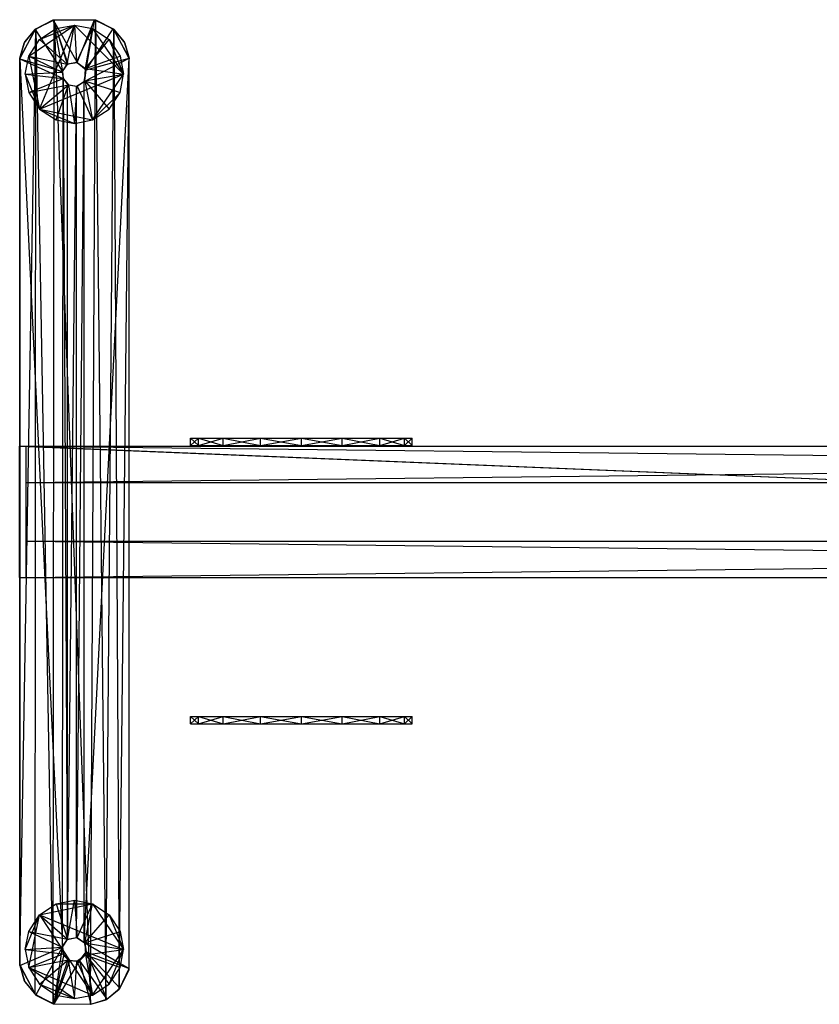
# Model space of a CAD drawing. Header units: inches. Extents: x -73 to 84, y -9 to 9.
# Tile 7 of 11: x -29 to -14, y -9 to 9. Entities that reach past the tile are written whole.
import ezdxf

# ---------------------------------------------------------------- set-up
doc = ezdxf.new("R2010")
doc.units = ezdxf.units.IN
doc.layers.get('0').update_dxf_attribs({"true_color": 0xc2ced6})

msp = doc.modelspace()

# ---------------------------------------------------------------- linework, layer by layer
at = {"color": 9, "true_color": 0xbebebe}
for p, q in [((-28.779, 8.159), (-28.486, 8.69)), ((-28.779, -8.149), (-28.486, 8.69)), ((-28.687, 8.453), (-28.486, 8.69)), ((-28.616, 8.196), (-27.795, 8.754)), ((-28.503, 8.675), (-28.179, 8.85)), ((-28.503, -8.675), (-28.486, 8.69)), ((-28.503, 8.675), (-28.486, 8.69)), ((-28.486, 8.69), (-28.158, 8.851)), ((-28.486, 8.69), (-28.179, 8.85)), ((-28.486, 8.69), (-28.179, -8.85)), ((-28.42, 7.246), (-27.795, 8.754)), ((-28.42, 8.495), (-27.795, 8.754)), ((-28.42, 8.495), (-28.12, 8.692)), ((-28.179, 8.85), (-27.434, 8.853)), ((-28.179, 8.85), (-28.158, 8.851)), ((-28.179, -8.85), (-28.158, 8.851)), ((-28.179, 8.85), (-28.01, 7.921)), ((-28.179, 8.85), (-27.914, 8.06)), ((-28.179, 8.85), (-27.746, 8.083)), ((-28.158, 8.851), (-27.434, 8.853)), ((-28.158, 8.851), (-27.413, 8.852)), ((-28.158, 8.851), (-27.503, -8.855)), ((-28.12, 8.692), (-27.795, 8.754)), ((-28.12, 8.692), (-28.12, 8.692)), ((-28.12, 8.692), (-27.925, 8.05)), ((-27.925, 8.05), (-27.795, 8.754)), ((-27.795, 8.754), (-27.795, 8.754)), ((-27.795, 8.754), (-27.757, 8.087)), ((-27.795, 8.754), (-27.47, 8.692)), ((-27.795, 8.754), (-26.912, 7.871)), ((-27.757, 8.087), (-27.47, 8.692)), ((-27.746, 8.083), (-27.434, 8.853)), ((-27.597, 7.975), (-27.47, 8.692)), ((-27.582, 7.953), (-27.434, 8.853)), ((-27.582, 7.953), (-27.1, 8.69)), ((-27.503, -8.855), (-27.413, 8.852)), ((-27.47, 8.692), (-27.47, 8.692)), ((-27.47, 8.692), (-27.17, 8.495)), ((-27.47, 8.692), (-26.912, 7.871)), ((-27.434, 8.853), (-27.413, 8.852)), ((-27.434, 8.853), (-27.1, 8.69)), ((-27.413, 8.852), (-27.231, -8.777)), ((-27.413, 8.852), (-27.1, 8.69)), ((-27.413, 8.852), (-27.084, 8.675)), ((-27.1, 8.69), (-27.084, 8.675)), ((-27.1, 8.69), (-26.9, 8.453)), ((-27.1, 8.69), (-26.807, 8.159)), ((-28.779, 8.149), (-28.503, 8.675)), ((-28.699, 8.433), (-28.503, 8.675)), ((-28.687, 8.453), (-28.503, 8.675)), ((-28.503, 8.675), (-28.01, 7.921)), ((-27.231, -8.777), (-27.084, 8.675)), ((-27.084, 8.675), (-26.991, -8.582)), ((-27.084, 8.675), (-26.9, 8.453)), ((-27.084, 8.675), (-26.887, 8.433)), ((-27.084, 8.675), (-26.807, 8.149)), ((-28.779, 8.159), (-28.687, 8.453)), ((-28.779, 8.159), (-28.699, 8.433)), ((-28.779, 8.149), (-28.699, 8.433)), ((-28.699, 8.433), (-28.687, 8.453)), ((-28.616, 8.196), (-28.42, 8.495)), ((-28.42, 8.495), (-28.42, 8.495)), ((-28.42, 8.495), (-27.925, 8.05)), ((-27.597, 7.975), (-27.17, 8.495)), ((-27.17, 8.495), (-27.17, 8.495)), ((-27.17, 8.495), (-26.974, 8.196)), ((-27.17, 8.495), (-26.912, 7.871)), ((-26.9, 8.453), (-26.887, 8.433)), ((-26.9, 8.453), (-26.807, 8.159)), ((-26.887, 8.433), (-26.807, 8.149)), ((-26.887, 8.433), (-26.807, 8.159)), ((-28.779, 8.159), (-28.779, 8.149)), ((-28.779, 8.159), (-28.779, -8.149)), ((-28.779, -8.159), (-28.779, 8.149)), ((-28.779, 8.149), (-28.779, -8.149)), ((-28.779, 8.149), (-28.01, -7.827)), ((-28.779, 8.149), (-28.01, 7.921)), ((-28.779, 8.149), (-27.997, 7.792)), ((-28.678, 7.871), (-28.616, 8.196)), ((-28.616, 8.196), (-28.616, 8.196)), ((-28.616, 8.196), (-28.42, 7.246)), ((-28.616, 8.196), (-28.014, 7.911)), ((-28.616, 8.196), (-27.925, 8.05)), ((-27.618, -7.743), (-26.807, 8.159)), ((-27.618, 7.743), (-26.807, 8.159)), ((-27.597, 7.975), (-26.974, 8.196)), ((-27.582, 7.953), (-26.807, 8.159)), ((-26.991, -8.582), (-26.807, 8.149)), ((-26.974, 8.196), (-26.974, 8.196)), ((-26.974, 8.196), (-26.912, 7.871)), ((-26.808, -8.216), (-26.807, 8.159)), ((-26.808, -8.24), (-26.807, 8.149)), ((-26.808, -8.216), (-26.807, 8.149)), ((-26.807, 8.149), (-26.807, 8.159)), ((-28.014, 7.911), (-27.925, 8.05)), ((-28.01, 7.921), (-27.914, 8.06)), ((-28.01, 7.921), (-27.925, 8.05)), ((-27.925, 8.05), (-27.757, 8.087)), ((-27.925, 8.05), (-27.914, 8.06)), ((-27.914, 8.06), (-27.757, 8.087)), ((-27.914, 8.06), (-27.746, 8.083)), ((-27.757, 8.087), (-27.746, 8.083)), ((-27.757, 8.087), (-27.597, 7.975)), ((-27.746, 8.083), (-27.597, 7.975)), ((-27.746, 8.083), (-27.582, 7.953)), ((-27.608, 7.754), (-27.597, 7.975)), ((-27.597, 7.975), (-27.582, 7.953)), ((-27.597, 7.975), (-26.912, 7.871)), ((-28.678, 7.871), (-28.014, 7.911)), ((-28.678, 7.871), (-28.678, 7.871)), ((-28.678, 7.871), (-28.616, 7.545)), ((-28.678, 7.871), (-28.42, 7.246)), ((-28.678, 7.871), (-27.997, 7.792)), ((-28.42, 7.246), (-26.912, 7.871)), ((-28.014, 7.911), (-28.01, 7.921)), ((-28.014, 7.911), (-27.997, 7.792)), ((-28.01, 7.921), (-27.997, 7.792)), ((-27.618, 7.743), (-27.582, 7.953)), ((-27.608, 7.754), (-27.582, 7.953)), ((-27.608, 7.754), (-26.912, 7.871)), ((-27.47, 7.049), (-26.912, 7.871)), ((-26.974, 7.545), (-26.912, 7.871)), ((-26.912, 7.871), (-26.912, 7.871)), ((-28.616, 7.545), (-27.997, 7.792)), ((-28.616, 7.545), (-27.904, 7.679)), ((-28.42, 7.246), (-27.904, 7.679)), ((-28.12, 7.049), (-27.904, 7.679)), ((-28.01, -7.827), (-27.997, 7.792)), ((-27.997, 7.792), (-27.997, 7.792)), ((-27.997, 7.792), (-27.92, -7.689)), ((-27.997, 7.792), (-27.917, 7.685)), ((-27.997, 7.792), (-27.904, 7.679)), ((-27.92, -7.689), (-27.917, 7.685)), ((-27.92, -7.689), (-27.757, 7.654)), ((-27.917, 7.685), (-27.904, 7.679)), ((-27.917, 7.685), (-27.757, 7.654)), ((-27.904, 7.679), (-27.795, 6.987)), ((-27.904, 7.679), (-27.757, 7.654)), ((-27.904, 7.679), (-27.746, 7.658)), ((-27.795, 6.987), (-27.746, 7.658)), ((-27.757, -7.654), (-27.618, 7.743)), ((-27.757, 7.654), (-27.618, 7.743)), ((-27.757, 7.654), (-27.746, 7.658)), ((-27.757, -7.654), (-27.757, 7.654)), ((-27.746, 7.658), (-27.608, 7.754)), ((-27.746, 7.658), (-27.618, 7.743)), ((-27.746, 7.658), (-27.47, 7.049)), ((-27.618, 7.743), (-27.608, 7.754)), ((-27.618, -7.743), (-27.618, 7.743)), ((-27.608, 7.754), (-27.47, 7.049)), ((-27.608, 7.754), (-27.17, 7.246)), ((-27.608, 7.754), (-26.974, 7.545)), ((-28.616, 7.545), (-28.616, 7.545)), ((-28.616, 7.545), (-28.42, 7.246)), ((-27.47, 7.049), (-26.974, 7.545)), ((-27.17, 7.246), (-26.974, 7.545)), ((-26.974, 7.545), (-26.974, 7.545)), ((-28.42, 7.246), (-28.42, 7.246)), ((-28.42, 7.246), (-28.12, 7.049)), ((-28.42, 7.246), (-27.795, 6.987)), ((-28.42, 7.246), (-27.47, 7.049)), ((-27.47, 7.049), (-27.17, 7.246)), ((-27.17, 7.246), (-27.17, 7.246)), ((-28.12, 7.049), (-28.12, 7.049)), ((-28.12, 7.049), (-27.795, 6.987)), ((-27.795, 6.987), (-27.47, 7.049)), ((-27.795, 6.987), (-27.795, 6.987)), ((-27.47, 7.049), (-27.47, 7.049)), ((-28.78, -1.181), (-28.78, 1.181)), ((-28.78, 1.181), (-28.78, 1.181)), ((-28.78, 1.181), (-28.661, 1.181)), ((-28.78, 1.181), (28.661, 1.181)), ((-28.78, 1.181), (28.78, -1.181)), ((-28.78, 1.181), (28.78, 1.181)), ((-28.661, -1.181), (-28.661, 1.181)), ((-28.661, 1.181), (-28.661, 1.181)), ((-28.661, 1.181), (28.661, -1.181)), ((-28.661, 1.181), (28.661, 1.181)), ((-28.661, 1.181), (28.78, 1.181)), ((-28.78, -1.181), (-28.78, -1.181)), ((-28.78, -1.181), (-28.661, -1.181)), ((-28.78, -1.181), (28.661, -1.181)), ((-28.78, -1.181), (28.78, -1.181)), ((-28.661, -1.181), (-28.661, -1.181)), ((-28.661, -1.181), (28.661, -1.181)), ((-28.661, -1.181), (28.78, -1.181)), ((-28.42, -7.246), (-28.12, -7.049)), ((-28.42, -7.246), (-27.47, -7.049)), ((-28.12, -7.049), (-27.795, -6.987)), ((-28.12, -7.049), (-28.12, -7.049)), ((-28.12, -7.049), (-27.92, -7.683)), ((-28.12, -7.049), (-27.47, -7.049)), ((-27.92, -7.683), (-27.795, -6.987)), ((-27.795, -6.987), (-27.795, -6.987)), ((-27.795, -6.987), (-27.746, -7.658)), ((-27.795, -6.987), (-27.47, -7.049)), ((-27.746, -7.658), (-27.47, -7.049)), ((-27.608, -7.754), (-27.47, -7.049)), ((-27.47, -7.049), (-27.47, -7.049)), ((-27.47, -7.049), (-27.17, -7.246)), ((-27.47, -7.049), (-26.912, -7.871)), ((-28.678, -7.871), (-28.42, -7.246)), ((-28.616, -8.196), (-28.42, -7.246)), ((-28.616, -7.545), (-28.42, -7.246)), ((-28.42, -7.246), (-28.42, -7.246)), ((-28.42, -7.246), (-27.92, -7.683)), ((-28.42, -7.246), (-27.47, -8.692)), ((-28.42, -7.246), (-26.912, -7.871)), ((-27.608, -7.754), (-27.17, -7.246)), ((-27.17, -7.246), (-27.17, -7.246)), ((-27.17, -7.246), (-26.974, -7.545)), ((-27.17, -7.246), (-26.912, -7.871)), ((-28.678, -7.871), (-28.616, -7.545)), ((-28.616, -7.545), (-28.616, -7.545)), ((-28.616, -7.545), (-28.014, -7.827)), ((-28.616, -7.545), (-27.92, -7.683)), ((-27.608, -7.754), (-26.974, -7.545)), ((-26.974, -7.545), (-26.974, -7.545)), ((-26.974, -7.545), (-26.912, -7.871)), ((-28.014, -7.827), (-27.92, -7.683)), ((-28.01, -7.827), (-27.92, -7.683)), ((-28.01, -7.827), (-27.92, -7.689)), ((-27.92, -7.689), (-27.757, -7.654)), ((-27.92, -7.683), (-27.757, -7.654)), ((-27.92, -7.683), (-27.746, -7.658)), ((-27.92, -7.689), (-27.92, -7.683)), ((-27.757, -7.654), (-27.746, -7.658)), ((-27.757, -7.654), (-27.618, -7.743)), ((-27.746, -7.658), (-27.618, -7.743)), ((-27.746, -7.658), (-27.608, -7.754)), ((-27.618, -7.743), (-27.608, -7.754)), ((-27.618, -7.743), (-27.581, -7.911)), ((-27.618, -7.743), (-26.808, -8.216)), ((-27.608, -7.754), (-27.595, -7.965)), ((-27.608, -7.754), (-27.581, -7.911)), ((-27.608, -7.754), (-26.912, -7.871)), ((-28.779, -8.159), (-28.01, -7.827)), ((-28.678, -7.871), (-28.014, -7.827)), ((-28.678, -7.871), (-28.678, -7.871)), ((-28.678, -7.871), (-28.616, -8.196)), ((-28.678, -7.871), (-27.997, -7.95)), ((-28.616, -8.196), (-27.997, -7.95)), ((-28.486, -8.69), (-28.01, -7.827)), ((-28.158, -8.851), (-28.01, -7.827)), ((-28.014, -7.827), (-28.01, -7.827)), ((-28.014, -7.827), (-27.997, -7.95)), ((-28.01, -7.827), (-27.997, -7.95)), ((-28.01, -7.827), (-27.986, -7.982)), ((-27.997, -7.95), (-27.986, -7.982)), ((-27.997, -7.95), (-27.909, -8.058)), ((-27.753, -8.084), (-27.595, -7.965)), ((-27.704, -8.074), (-27.581, -7.911)), ((-27.704, -8.074), (-27.595, -7.965)), ((-27.595, -7.965), (-26.912, -7.871)), ((-27.595, -7.965), (-27.581, -7.911)), ((-27.595, -7.965), (-27.47, -8.692)), ((-27.595, -7.965), (-27.17, -8.495)), ((-27.595, -7.965), (-26.974, -8.196)), ((-27.581, -7.911), (-27.212, -8.765)), ((-27.581, -7.911), (-26.975, -8.565)), ((-27.581, -7.911), (-26.808, -8.216)), ((-27.47, -8.692), (-26.912, -7.871)), ((-27.17, -8.495), (-26.912, -7.871)), ((-26.974, -8.196), (-26.912, -7.871)), ((-26.912, -7.871), (-26.912, -7.871)), ((-28.616, -8.196), (-27.909, -8.058)), ((-28.42, -8.495), (-27.909, -8.058)), ((-28.158, -8.851), (-27.986, -7.982)), ((-28.158, -8.851), (-27.876, -8.071)), ((-28.158, -8.851), (-27.704, -8.074)), ((-28.12, -8.692), (-27.909, -8.058)), ((-27.986, -7.982), (-27.909, -8.058)), ((-27.986, -7.982), (-27.876, -8.071)), ((-27.909, -8.058), (-27.876, -8.071)), ((-27.909, -8.058), (-27.795, -8.754)), ((-27.909, -8.058), (-27.753, -8.084)), ((-27.876, -8.071), (-27.753, -8.084)), ((-27.876, -8.071), (-27.704, -8.074)), ((-27.795, -8.754), (-27.753, -8.084)), ((-27.753, -8.084), (-27.704, -8.074)), ((-27.753, -8.084), (-27.47, -8.692)), ((-27.704, -8.074), (-27.502, -8.857)), ((-27.704, -8.074), (-27.212, -8.765)), ((-28.779, -8.159), (-28.779, -8.149)), ((-28.779, -8.149), (-28.699, -8.433)), ((-28.779, -8.149), (-28.503, -8.675)), ((-28.779, -8.159), (-28.699, -8.433)), ((-28.779, -8.159), (-28.687, -8.453)), ((-28.779, -8.159), (-28.486, -8.69)), ((-28.616, -8.196), (-28.616, -8.196)), ((-28.616, -8.196), (-28.42, -8.495)), ((-28.616, -8.196), (-27.795, -8.754)), ((-28.616, -8.196), (-27.47, -8.692)), ((-27.17, -8.495), (-26.974, -8.196)), ((-26.991, -8.582), (-26.808, -8.24)), ((-26.975, -8.565), (-26.808, -8.216)), ((-26.975, -8.565), (-26.808, -8.24)), ((-26.974, -8.196), (-26.974, -8.196)), ((-26.808, -8.24), (-26.808, -8.216)), ((-28.699, -8.433), (-28.687, -8.453)), ((-28.699, -8.433), (-28.503, -8.675)), ((-28.687, -8.453), (-28.503, -8.675)), ((-28.687, -8.453), (-28.486, -8.69)), ((-28.42, -8.495), (-28.42, -8.495)), ((-28.42, -8.495), (-28.12, -8.692)), ((-28.42, -8.495), (-27.795, -8.754)), ((-27.47, -8.692), (-27.17, -8.495)), ((-27.17, -8.495), (-27.17, -8.495)), ((-28.503, -8.675), (-28.486, -8.69)), ((-28.503, -8.675), (-28.179, -8.85)), ((-27.231, -8.777), (-26.991, -8.582)), ((-27.212, -8.765), (-26.975, -8.565)), ((-27.212, -8.765), (-26.991, -8.582)), ((-26.991, -8.582), (-26.975, -8.565)), ((-28.486, -8.69), (-28.179, -8.85)), ((-28.486, -8.69), (-28.158, -8.851)), ((-28.179, -8.85), (-28.158, -8.851)), ((-28.179, -8.85), (-27.503, -8.855)), ((-28.158, -8.851), (-27.503, -8.855)), ((-28.158, -8.851), (-27.502, -8.857)), ((-28.12, -8.692), (-28.12, -8.692)), ((-28.12, -8.692), (-27.795, -8.754)), ((-27.795, -8.754), (-27.47, -8.692)), ((-27.795, -8.754), (-27.795, -8.754)), ((-27.503, -8.855), (-27.231, -8.777)), ((-27.502, -8.857), (-27.212, -8.765)), ((-27.502, -8.857), (-27.231, -8.777)), ((-27.47, -8.692), (-27.47, -8.692)), ((-27.231, -8.777), (-27.212, -8.765)), ((-27.503, -8.855), (-27.502, -8.857))]:
    msp.add_line(p, q, dxfattribs=at)
at = {"color": 254, "true_color": 0xe6e6e6}
for p, q in [((-25.704, 1.191), (-25.704, 1.323)), ((-25.704, 1.191), (-25.564, 1.323)), ((-25.704, 1.323), (-25.564, 1.191)), ((-25.704, 1.323), (-25.564, 1.323)), ((-25.704, 1.191), (-25.704, 1.323)), ((-25.704, 1.191), (-25.564, 1.323)), ((-25.704, 1.323), (-25.564, 1.191)), ((-25.704, 1.323), (-25.564, 1.323)), ((-25.704, 1.191), (-25.704, 1.323)), ((-25.704, 1.191), (-25.564, 1.323)), ((-25.704, 1.323), (-25.564, 1.191)), ((-25.704, 1.323), (-25.564, 1.323)), ((-25.704, 1.191), (-25.704, 1.323)), ((-25.704, 1.191), (-25.564, 1.323)), ((-25.704, 1.323), (-25.564, 1.191)), ((-25.704, 1.323), (-25.564, 1.323)), ((-25.704, 1.191), (-25.704, 1.323)), ((-25.704, 1.191), (-25.564, 1.323)), ((-25.704, 1.323), (-25.564, 1.191)), ((-25.704, 1.323), (-25.564, 1.323)), ((-25.704, 1.191), (-25.704, 1.323)), ((-25.704, 1.191), (-25.564, 1.323)), ((-25.704, 1.323), (-25.564, 1.191)), ((-25.704, 1.323), (-25.564, 1.323)), ((-25.704, 1.191), (-25.704, 1.323)), ((-25.704, 1.191), (-25.564, 1.323)), ((-25.704, 1.323), (-25.564, 1.191)), ((-25.704, 1.323), (-25.564, 1.323)), ((-25.704, 1.191), (-25.704, 1.323)), ((-25.704, 1.191), (-25.564, 1.323)), ((-25.704, 1.323), (-25.564, 1.191)), ((-25.704, 1.323), (-25.564, 1.323)), ((-25.704, 1.191), (-25.704, 1.323)), ((-25.704, 1.191), (-25.564, 1.323)), ((-25.704, 1.323), (-25.564, 1.191)), ((-25.704, 1.323), (-25.564, 1.323)), ((-25.564, 1.191), (-25.564, 1.323)), ((-25.564, 1.191), (-25.12, 1.323)), ((-25.564, 1.323), (-25.564, 1.323)), ((-25.564, 1.323), (-25.12, 1.191)), ((-25.564, 1.323), (-25.12, 1.323)), ((-25.564, 1.323), (-24.444, 1.323)), ((-25.564, 1.323), (-23.71, 1.323)), ((-25.564, 1.323), (-22.301, 1.323)), ((-25.564, 1.191), (-25.564, 1.323)), ((-25.564, 1.191), (-25.12, 1.323)), ((-25.564, 1.323), (-25.564, 1.323)), ((-25.564, 1.323), (-25.12, 1.191)), ((-25.564, 1.323), (-25.12, 1.323)), ((-25.564, 1.323), (-24.444, 1.323)), ((-25.564, 1.323), (-23.71, 1.323)), ((-25.564, 1.323), (-22.301, 1.323)), ((-25.564, 1.191), (-25.564, 1.323)), ((-25.564, 1.191), (-25.12, 1.323)), ((-25.564, 1.323), (-25.564, 1.323)), ((-25.564, 1.323), (-25.12, 1.191)), ((-25.564, 1.323), (-25.12, 1.323)), ((-25.564, 1.323), (-24.444, 1.323)), ((-25.564, 1.323), (-23.71, 1.323)), ((-25.564, 1.323), (-22.301, 1.323)), ((-25.564, 1.191), (-25.564, 1.323)), ((-25.564, 1.191), (-25.12, 1.323)), ((-25.564, 1.323), (-25.564, 1.323)), ((-25.564, 1.323), (-25.12, 1.191)), ((-25.564, 1.323), (-25.12, 1.323)), ((-25.564, 1.323), (-24.444, 1.323)), ((-25.564, 1.323), (-23.71, 1.323)), ((-25.564, 1.323), (-22.301, 1.323)), ((-25.564, 1.191), (-25.564, 1.323)), ((-25.564, 1.191), (-25.12, 1.323)), ((-25.564, 1.323), (-25.564, 1.323)), ((-25.564, 1.323), (-25.12, 1.191)), ((-25.564, 1.323), (-25.12, 1.323)), ((-25.564, 1.323), (-24.444, 1.323)), ((-25.564, 1.323), (-23.71, 1.323)), ((-25.564, 1.323), (-22.301, 1.323)), ((-25.564, 1.191), (-25.564, 1.323)), ((-25.564, 1.191), (-25.12, 1.323)), ((-25.564, 1.323), (-25.564, 1.323)), ((-25.564, 1.323), (-25.12, 1.191)), ((-25.564, 1.323), (-25.12, 1.323)), ((-25.564, 1.323), (-24.444, 1.323)), ((-25.564, 1.323), (-23.71, 1.323)), ((-25.564, 1.323), (-22.301, 1.323)), ((-25.564, 1.191), (-25.564, 1.323)), ((-25.564, 1.191), (-25.12, 1.323)), ((-25.564, 1.323), (-25.564, 1.323)), ((-25.564, 1.323), (-25.12, 1.191)), ((-25.564, 1.323), (-25.12, 1.323)), ((-25.564, 1.323), (-24.444, 1.323)), ((-25.564, 1.323), (-23.71, 1.323)), ((-25.564, 1.323), (-22.301, 1.323)), ((-25.564, 1.191), (-25.564, 1.323)), ((-25.564, 1.191), (-25.12, 1.323)), ((-25.564, 1.323), (-25.564, 1.323)), ((-25.564, 1.323), (-25.12, 1.191)), ((-25.564, 1.323), (-25.12, 1.323)), ((-25.564, 1.323), (-24.444, 1.323)), ((-25.564, 1.323), (-23.71, 1.323)), ((-25.564, 1.323), (-22.301, 1.323)), ((-25.564, 1.191), (-25.564, 1.323)), ((-25.564, 1.191), (-25.12, 1.323)), ((-25.564, 1.323), (-25.564, 1.323)), ((-25.564, 1.323), (-25.12, 1.191)), ((-25.564, 1.323), (-25.12, 1.323)), ((-25.564, 1.323), (-24.444, 1.323)), ((-25.564, 1.323), (-23.71, 1.323)), ((-25.564, 1.323), (-22.301, 1.323)), ((-25.12, 1.191), (-25.12, 1.323)), ((-25.12, 1.191), (-24.444, 1.323)), ((-25.12, 1.323), (-24.444, 1.191)), ((-25.12, 1.323), (-24.444, 1.323)), ((-25.12, 1.323), (-23.71, 1.323)), ((-25.12, 1.191), (-25.12, 1.323)), ((-25.12, 1.191), (-24.444, 1.323)), ((-25.12, 1.323), (-24.444, 1.191)), ((-25.12, 1.323), (-24.444, 1.323)), ((-25.12, 1.323), (-23.71, 1.323)), ((-25.12, 1.191), (-25.12, 1.323)), ((-25.12, 1.191), (-24.444, 1.323)), ((-25.12, 1.323), (-24.444, 1.191)), ((-25.12, 1.323), (-24.444, 1.323)), ((-25.12, 1.323), (-23.71, 1.323)), ((-25.12, 1.191), (-25.12, 1.323)), ((-25.12, 1.191), (-24.444, 1.323)), ((-25.12, 1.323), (-24.444, 1.191)), ((-25.12, 1.323), (-24.444, 1.323)), ((-25.12, 1.323), (-23.71, 1.323)), ((-25.12, 1.191), (-25.12, 1.323)), ((-25.12, 1.191), (-24.444, 1.323)), ((-25.12, 1.323), (-24.444, 1.191)), ((-25.12, 1.323), (-24.444, 1.323)), ((-25.12, 1.323), (-23.71, 1.323)), ((-25.12, 1.191), (-25.12, 1.323)), ((-25.12, 1.191), (-24.444, 1.323)), ((-25.12, 1.323), (-24.444, 1.191)), ((-25.12, 1.323), (-24.444, 1.323)), ((-25.12, 1.323), (-23.71, 1.323)), ((-25.12, 1.191), (-25.12, 1.323)), ((-25.12, 1.191), (-24.444, 1.323)), ((-25.12, 1.323), (-24.444, 1.191)), ((-25.12, 1.323), (-24.444, 1.323)), ((-25.12, 1.323), (-23.71, 1.323)), ((-25.12, 1.191), (-25.12, 1.323)), ((-25.12, 1.191), (-24.444, 1.323)), ((-25.12, 1.323), (-24.444, 1.191)), ((-25.12, 1.323), (-24.444, 1.323)), ((-25.12, 1.323), (-23.71, 1.323)), ((-25.12, 1.191), (-25.12, 1.323)), ((-25.12, 1.191), (-24.444, 1.323)), ((-25.12, 1.323), (-24.444, 1.191)), ((-25.12, 1.323), (-24.444, 1.323)), ((-25.12, 1.323), (-23.71, 1.323)), ((-24.444, 1.191), (-24.444, 1.323)), ((-24.444, 1.191), (-23.71, 1.323)), ((-24.444, 1.323), (-23.71, 1.191)), ((-24.444, 1.323), (-23.71, 1.323)), ((-24.444, 1.323), (-22.976, 1.323)), ((-24.444, 1.323), (-22.301, 1.323)), ((-24.444, 1.323), (-21.857, 1.323)), ((-24.444, 1.191), (-24.444, 1.323)), ((-24.444, 1.191), (-23.71, 1.323)), ((-24.444, 1.323), (-23.71, 1.191)), ((-24.444, 1.323), (-23.71, 1.323)), ((-24.444, 1.323), (-22.976, 1.323)), ((-24.444, 1.323), (-22.301, 1.323)), ((-24.444, 1.323), (-21.857, 1.323)), ((-24.444, 1.191), (-24.444, 1.323)), ((-24.444, 1.191), (-23.71, 1.323)), ((-24.444, 1.323), (-23.71, 1.191)), ((-24.444, 1.323), (-23.71, 1.323)), ((-24.444, 1.323), (-22.976, 1.323)), ((-24.444, 1.323), (-22.301, 1.323)), ((-24.444, 1.323), (-21.857, 1.323)), ((-24.444, 1.191), (-24.444, 1.323)), ((-24.444, 1.191), (-23.71, 1.323)), ((-24.444, 1.323), (-23.71, 1.191)), ((-24.444, 1.323), (-23.71, 1.323)), ((-24.444, 1.323), (-22.976, 1.323)), ((-24.444, 1.323), (-22.301, 1.323)), ((-24.444, 1.323), (-21.857, 1.323)), ((-24.444, 1.191), (-24.444, 1.323)), ((-24.444, 1.191), (-23.71, 1.323)), ((-24.444, 1.323), (-23.71, 1.191)), ((-24.444, 1.323), (-23.71, 1.323)), ((-24.444, 1.323), (-22.976, 1.323)), ((-24.444, 1.323), (-22.301, 1.323)), ((-24.444, 1.323), (-21.857, 1.323)), ((-24.444, 1.191), (-24.444, 1.323)), ((-24.444, 1.191), (-23.71, 1.323)), ((-24.444, 1.323), (-23.71, 1.191)), ((-24.444, 1.323), (-23.71, 1.323)), ((-24.444, 1.323), (-22.976, 1.323)), ((-24.444, 1.323), (-22.301, 1.323)), ((-24.444, 1.323), (-21.857, 1.323)), ((-24.444, 1.191), (-24.444, 1.323)), ((-24.444, 1.191), (-23.71, 1.323)), ((-24.444, 1.323), (-23.71, 1.191)), ((-24.444, 1.323), (-23.71, 1.323)), ((-24.444, 1.323), (-22.976, 1.323)), ((-24.444, 1.323), (-22.301, 1.323)), ((-24.444, 1.323), (-21.857, 1.323)), ((-24.444, 1.191), (-24.444, 1.323)), ((-24.444, 1.191), (-23.71, 1.323)), ((-24.444, 1.323), (-23.71, 1.191)), ((-24.444, 1.323), (-23.71, 1.323)), ((-24.444, 1.323), (-22.976, 1.323)), ((-24.444, 1.323), (-22.301, 1.323)), ((-24.444, 1.323), (-21.857, 1.323)), ((-24.444, 1.191), (-24.444, 1.323)), ((-24.444, 1.191), (-23.71, 1.323)), ((-24.444, 1.323), (-23.71, 1.191)), ((-24.444, 1.323), (-23.71, 1.323)), ((-24.444, 1.323), (-22.976, 1.323)), ((-24.444, 1.323), (-22.301, 1.323)), ((-24.444, 1.323), (-21.857, 1.323)), ((-23.71, 1.191), (-23.71, 1.323)), ((-23.71, 1.191), (-22.976, 1.323)), ((-23.71, 1.323), (-22.976, 1.191)), ((-23.71, 1.323), (-22.976, 1.323)), ((-23.71, 1.323), (-22.301, 1.323)), ((-23.71, 1.191), (-23.71, 1.323)), ((-23.71, 1.191), (-22.976, 1.323)), ((-23.71, 1.323), (-22.976, 1.191)), ((-23.71, 1.323), (-22.976, 1.323)), ((-23.71, 1.323), (-22.301, 1.323)), ((-23.71, 1.191), (-23.71, 1.323)), ((-23.71, 1.191), (-22.976, 1.323)), ((-23.71, 1.323), (-22.976, 1.191)), ((-23.71, 1.323), (-22.976, 1.323)), ((-23.71, 1.323), (-22.301, 1.323)), ((-23.71, 1.191), (-23.71, 1.323)), ((-23.71, 1.191), (-22.976, 1.323)), ((-23.71, 1.323), (-22.976, 1.191)), ((-23.71, 1.323), (-22.976, 1.323)), ((-23.71, 1.323), (-22.301, 1.323)), ((-23.71, 1.191), (-23.71, 1.323)), ((-23.71, 1.191), (-22.976, 1.323)), ((-23.71, 1.323), (-22.976, 1.191)), ((-23.71, 1.323), (-22.976, 1.323)), ((-23.71, 1.323), (-22.301, 1.323)), ((-23.71, 1.191), (-23.71, 1.323)), ((-23.71, 1.191), (-22.976, 1.323)), ((-23.71, 1.323), (-22.976, 1.191)), ((-23.71, 1.323), (-22.976, 1.323)), ((-23.71, 1.323), (-22.301, 1.323)), ((-23.71, 1.191), (-23.71, 1.323)), ((-23.71, 1.191), (-22.976, 1.323)), ((-23.71, 1.323), (-22.976, 1.191)), ((-23.71, 1.323), (-22.976, 1.323)), ((-23.71, 1.323), (-22.301, 1.323)), ((-23.71, 1.191), (-23.71, 1.323)), ((-23.71, 1.191), (-22.976, 1.323)), ((-23.71, 1.323), (-22.976, 1.191)), ((-23.71, 1.323), (-22.976, 1.323)), ((-23.71, 1.323), (-22.301, 1.323)), ((-23.71, 1.191), (-23.71, 1.323)), ((-23.71, 1.191), (-22.976, 1.323)), ((-23.71, 1.323), (-22.976, 1.191)), ((-23.71, 1.323), (-22.976, 1.323)), ((-23.71, 1.323), (-22.301, 1.323)), ((-22.976, 1.191), (-22.976, 1.323)), ((-22.976, 1.191), (-22.301, 1.323)), ((-22.976, 1.323), (-22.301, 1.191)), ((-22.976, 1.323), (-22.301, 1.323)), ((-22.976, 1.191), (-22.976, 1.323)), ((-22.976, 1.191), (-22.301, 1.323)), ((-22.976, 1.323), (-22.301, 1.191)), ((-22.976, 1.323), (-22.301, 1.323)), ((-22.976, 1.191), (-22.976, 1.323)), ((-22.976, 1.191), (-22.301, 1.323)), ((-22.976, 1.323), (-22.301, 1.191)), ((-22.976, 1.323), (-22.301, 1.323)), ((-22.976, 1.191), (-22.976, 1.323)), ((-22.976, 1.191), (-22.301, 1.323)), ((-22.976, 1.323), (-22.301, 1.191)), ((-22.976, 1.323), (-22.301, 1.323)), ((-22.976, 1.191), (-22.976, 1.323)), ((-22.976, 1.191), (-22.301, 1.323)), ((-22.976, 1.323), (-22.301, 1.191)), ((-22.976, 1.323), (-22.301, 1.323)), ((-22.976, 1.191), (-22.976, 1.323)), ((-22.976, 1.191), (-22.301, 1.323)), ((-22.976, 1.323), (-22.301, 1.191)), ((-22.976, 1.323), (-22.301, 1.323)), ((-22.976, 1.191), (-22.976, 1.323)), ((-22.976, 1.191), (-22.301, 1.323)), ((-22.976, 1.323), (-22.301, 1.191)), ((-22.976, 1.323), (-22.301, 1.323)), ((-22.976, 1.191), (-22.976, 1.323)), ((-22.976, 1.191), (-22.301, 1.323)), ((-22.976, 1.323), (-22.301, 1.191)), ((-22.976, 1.323), (-22.301, 1.323)), ((-22.976, 1.191), (-22.976, 1.323)), ((-22.976, 1.191), (-22.301, 1.323)), ((-22.976, 1.323), (-22.301, 1.191)), ((-22.976, 1.323), (-22.301, 1.323)), ((-22.301, 1.191), (-22.301, 1.323)), ((-22.301, 1.191), (-21.857, 1.323)), ((-22.301, 1.323), (-21.857, 1.191)), ((-22.301, 1.323), (-21.857, 1.323)), ((-22.301, 1.323), (-21.717, 1.323)), ((-22.301, 1.191), (-22.301, 1.323)), ((-22.301, 1.191), (-21.857, 1.323)), ((-22.301, 1.323), (-21.857, 1.191)), ((-22.301, 1.323), (-21.857, 1.323)), ((-22.301, 1.323), (-21.717, 1.323)), ((-22.301, 1.191), (-22.301, 1.323)), ((-22.301, 1.191), (-21.857, 1.323)), ((-22.301, 1.323), (-21.857, 1.191)), ((-22.301, 1.323), (-21.857, 1.323)), ((-22.301, 1.323), (-21.717, 1.323)), ((-22.301, 1.191), (-22.301, 1.323)), ((-22.301, 1.191), (-21.857, 1.323)), ((-22.301, 1.323), (-21.857, 1.191)), ((-22.301, 1.323), (-21.857, 1.323)), ((-22.301, 1.323), (-21.717, 1.323)), ((-22.301, 1.191), (-22.301, 1.323)), ((-22.301, 1.191), (-21.857, 1.323)), ((-22.301, 1.323), (-21.857, 1.191)), ((-22.301, 1.323), (-21.857, 1.323)), ((-22.301, 1.323), (-21.717, 1.323)), ((-22.301, 1.191), (-22.301, 1.323)), ((-22.301, 1.191), (-21.857, 1.323)), ((-22.301, 1.323), (-21.857, 1.191)), ((-22.301, 1.323), (-21.857, 1.323)), ((-22.301, 1.323), (-21.717, 1.323)), ((-22.301, 1.191), (-22.301, 1.323)), ((-22.301, 1.191), (-21.857, 1.323)), ((-22.301, 1.323), (-21.857, 1.191)), ((-22.301, 1.323), (-21.857, 1.323)), ((-22.301, 1.323), (-21.717, 1.323)), ((-22.301, 1.191), (-22.301, 1.323)), ((-22.301, 1.191), (-21.857, 1.323)), ((-22.301, 1.323), (-21.857, 1.191)), ((-22.301, 1.323), (-21.857, 1.323)), ((-22.301, 1.323), (-21.717, 1.323)), ((-22.301, 1.191), (-22.301, 1.323)), ((-22.301, 1.191), (-21.857, 1.323)), ((-22.301, 1.323), (-21.857, 1.191)), ((-22.301, 1.323), (-21.857, 1.323)), ((-22.301, 1.323), (-21.717, 1.323)), ((-21.857, 1.191), (-21.857, 1.323)), ((-21.857, 1.191), (-21.717, 1.323)), ((-21.857, 1.323), (-21.717, 1.191)), ((-21.857, 1.323), (-21.717, 1.323)), ((-21.857, 1.191), (-21.857, 1.323)), ((-21.857, 1.191), (-21.717, 1.323)), ((-21.857, 1.323), (-21.717, 1.191)), ((-21.857, 1.323), (-21.717, 1.323)), ((-21.857, 1.191), (-21.857, 1.323)), ((-21.857, 1.191), (-21.717, 1.323)), ((-21.857, 1.323), (-21.717, 1.191)), ((-21.857, 1.323), (-21.717, 1.323)), ((-21.857, 1.191), (-21.857, 1.323)), ((-21.857, 1.191), (-21.717, 1.323)), ((-21.857, 1.323), (-21.717, 1.191)), ((-21.857, 1.323), (-21.717, 1.323)), ((-21.857, 1.191), (-21.857, 1.323)), ((-21.857, 1.191), (-21.717, 1.323)), ((-21.857, 1.323), (-21.717, 1.191)), ((-21.857, 1.323), (-21.717, 1.323)), ((-21.857, 1.191), (-21.857, 1.323)), ((-21.857, 1.191), (-21.717, 1.323)), ((-21.857, 1.323), (-21.717, 1.191)), ((-21.857, 1.323), (-21.717, 1.323)), ((-21.857, 1.191), (-21.857, 1.323)), ((-21.857, 1.191), (-21.717, 1.323)), ((-21.857, 1.323), (-21.717, 1.191)), ((-21.857, 1.323), (-21.717, 1.323)), ((-21.857, 1.191), (-21.857, 1.323)), ((-21.857, 1.191), (-21.717, 1.323)), ((-21.857, 1.323), (-21.717, 1.191)), ((-21.857, 1.323), (-21.717, 1.323)), ((-21.857, 1.191), (-21.857, 1.323)), ((-21.857, 1.191), (-21.717, 1.323)), ((-21.857, 1.323), (-21.717, 1.191)), ((-21.857, 1.323), (-21.717, 1.323)), ((-21.717, 1.191), (-21.717, 1.323)), ((-21.717, 1.191), (-21.717, 1.323)), ((-21.717, 1.191), (-21.717, 1.323)), ((-21.717, 1.191), (-21.717, 1.323)), ((-21.717, 1.191), (-21.717, 1.323)), ((-21.717, 1.191), (-21.717, 1.323)), ((-21.717, 1.191), (-21.717, 1.323)), ((-21.717, 1.191), (-21.717, 1.323)), ((-21.717, 1.191), (-21.717, 1.323)), ((-28.661, 0.527), (-28.661, 1.181)), ((-28.661, 0.527), (28.661, 1.181)), ((-28.661, 1.181), (-28.661, 1.181)), ((-28.661, 1.181), (28.661, 0.527)), ((-28.661, 1.181), (28.661, 1.181)), ((-25.704, 1.191), (-25.564, 1.191)), ((-25.704, 1.191), (-25.564, 1.191)), ((-25.704, 1.191), (-25.564, 1.191)), ((-25.704, 1.191), (-25.564, 1.191)), ((-25.704, 1.191), (-25.564, 1.191)), ((-25.704, 1.191), (-25.564, 1.191)), ((-25.704, 1.191), (-25.564, 1.191)), ((-25.704, 1.191), (-25.564, 1.191)), ((-25.704, 1.191), (-25.564, 1.191)), ((-25.564, 1.191), (-25.564, 1.191)), ((-25.564, 1.191), (-25.12, 1.191)), ((-25.564, 1.191), (-24.444, 1.191)), ((-25.564, 1.191), (-23.71, 1.191)), ((-25.564, 1.191), (-22.301, 1.191)), ((-25.564, 1.191), (-25.564, 1.191)), ((-25.564, 1.191), (-25.12, 1.191)), ((-25.564, 1.191), (-24.444, 1.191)), ((-25.564, 1.191), (-23.71, 1.191)), ((-25.564, 1.191), (-22.301, 1.191)), ((-25.564, 1.191), (-25.564, 1.191)), ((-25.564, 1.191), (-25.12, 1.191)), ((-25.564, 1.191), (-24.444, 1.191)), ((-25.564, 1.191), (-23.71, 1.191)), ((-25.564, 1.191), (-22.301, 1.191)), ((-25.564, 1.191), (-25.564, 1.191)), ((-25.564, 1.191), (-25.12, 1.191)), ((-25.564, 1.191), (-24.444, 1.191)), ((-25.564, 1.191), (-23.71, 1.191)), ((-25.564, 1.191), (-22.301, 1.191)), ((-25.564, 1.191), (-25.564, 1.191)), ((-25.564, 1.191), (-25.12, 1.191)), ((-25.564, 1.191), (-24.444, 1.191)), ((-25.564, 1.191), (-23.71, 1.191)), ((-25.564, 1.191), (-22.301, 1.191)), ((-25.564, 1.191), (-25.564, 1.191)), ((-25.564, 1.191), (-25.12, 1.191)), ((-25.564, 1.191), (-24.444, 1.191)), ((-25.564, 1.191), (-23.71, 1.191)), ((-25.564, 1.191), (-22.301, 1.191)), ((-25.564, 1.191), (-25.564, 1.191)), ((-25.564, 1.191), (-25.12, 1.191)), ((-25.564, 1.191), (-24.444, 1.191)), ((-25.564, 1.191), (-23.71, 1.191)), ((-25.564, 1.191), (-22.301, 1.191)), ((-25.564, 1.191), (-25.564, 1.191)), ((-25.564, 1.191), (-25.12, 1.191)), ((-25.564, 1.191), (-24.444, 1.191)), ((-25.564, 1.191), (-23.71, 1.191)), ((-25.564, 1.191), (-22.301, 1.191)), ((-25.564, 1.191), (-25.564, 1.191)), ((-25.564, 1.191), (-25.12, 1.191)), ((-25.564, 1.191), (-24.444, 1.191)), ((-25.564, 1.191), (-23.71, 1.191)), ((-25.564, 1.191), (-22.301, 1.191)), ((-25.12, 1.191), (-24.444, 1.191)), ((-25.12, 1.191), (-23.71, 1.191)), ((-25.12, 1.191), (-24.444, 1.191)), ((-25.12, 1.191), (-23.71, 1.191)), ((-25.12, 1.191), (-24.444, 1.191)), ((-25.12, 1.191), (-23.71, 1.191)), ((-25.12, 1.191), (-24.444, 1.191)), ((-25.12, 1.191), (-23.71, 1.191)), ((-25.12, 1.191), (-24.444, 1.191)), ((-25.12, 1.191), (-23.71, 1.191)), ((-25.12, 1.191), (-24.444, 1.191)), ((-25.12, 1.191), (-23.71, 1.191)), ((-25.12, 1.191), (-24.444, 1.191)), ((-25.12, 1.191), (-23.71, 1.191)), ((-25.12, 1.191), (-24.444, 1.191)), ((-25.12, 1.191), (-23.71, 1.191)), ((-25.12, 1.191), (-24.444, 1.191)), ((-25.12, 1.191), (-23.71, 1.191)), ((-24.444, 1.191), (-23.71, 1.191)), ((-24.444, 1.191), (-22.976, 1.191)), ((-24.444, 1.191), (-22.301, 1.191)), ((-24.444, 1.191), (-21.857, 1.191)), ((-24.444, 1.191), (-23.71, 1.191)), ((-24.444, 1.191), (-22.976, 1.191)), ((-24.444, 1.191), (-22.301, 1.191)), ((-24.444, 1.191), (-21.857, 1.191)), ((-24.444, 1.191), (-23.71, 1.191)), ((-24.444, 1.191), (-22.976, 1.191)), ((-24.444, 1.191), (-22.301, 1.191)), ((-24.444, 1.191), (-21.857, 1.191)), ((-24.444, 1.191), (-23.71, 1.191)), ((-24.444, 1.191), (-22.976, 1.191)), ((-24.444, 1.191), (-22.301, 1.191)), ((-24.444, 1.191), (-21.857, 1.191)), ((-24.444, 1.191), (-23.71, 1.191)), ((-24.444, 1.191), (-22.976, 1.191)), ((-24.444, 1.191), (-22.301, 1.191)), ((-24.444, 1.191), (-21.857, 1.191)), ((-24.444, 1.191), (-23.71, 1.191)), ((-24.444, 1.191), (-22.976, 1.191)), ((-24.444, 1.191), (-22.301, 1.191)), ((-24.444, 1.191), (-21.857, 1.191)), ((-24.444, 1.191), (-23.71, 1.191)), ((-24.444, 1.191), (-22.976, 1.191)), ((-24.444, 1.191), (-22.301, 1.191)), ((-24.444, 1.191), (-21.857, 1.191)), ((-24.444, 1.191), (-23.71, 1.191)), ((-24.444, 1.191), (-22.976, 1.191)), ((-24.444, 1.191), (-22.301, 1.191)), ((-24.444, 1.191), (-21.857, 1.191)), ((-24.444, 1.191), (-23.71, 1.191)), ((-24.444, 1.191), (-22.976, 1.191)), ((-24.444, 1.191), (-22.301, 1.191)), ((-24.444, 1.191), (-21.857, 1.191)), ((-23.71, 1.191), (-22.976, 1.191)), ((-23.71, 1.191), (-22.301, 1.191)), ((-23.71, 1.191), (-22.976, 1.191)), ((-23.71, 1.191), (-22.301, 1.191)), ((-23.71, 1.191), (-22.976, 1.191)), ((-23.71, 1.191), (-22.301, 1.191)), ((-23.71, 1.191), (-22.976, 1.191)), ((-23.71, 1.191), (-22.301, 1.191)), ((-23.71, 1.191), (-22.976, 1.191)), ((-23.71, 1.191), (-22.301, 1.191)), ((-23.71, 1.191), (-22.976, 1.191)), ((-23.71, 1.191), (-22.301, 1.191)), ((-23.71, 1.191), (-22.976, 1.191)), ((-23.71, 1.191), (-22.301, 1.191)), ((-23.71, 1.191), (-22.976, 1.191)), ((-23.71, 1.191), (-22.301, 1.191)), ((-23.71, 1.191), (-22.976, 1.191)), ((-23.71, 1.191), (-22.301, 1.191)), ((-22.976, 1.191), (-22.301, 1.191)), ((-22.976, 1.191), (-22.301, 1.191)), ((-22.976, 1.191), (-22.301, 1.191)), ((-22.976, 1.191), (-22.301, 1.191)), ((-22.976, 1.191), (-22.301, 1.191)), ((-22.976, 1.191), (-22.301, 1.191)), ((-22.976, 1.191), (-22.301, 1.191)), ((-22.976, 1.191), (-22.301, 1.191)), ((-22.976, 1.191), (-22.301, 1.191)), ((-22.301, 1.191), (-21.857, 1.191)), ((-22.301, 1.191), (-21.717, 1.191)), ((-22.301, 1.191), (-21.857, 1.191)), ((-22.301, 1.191), (-21.717, 1.191)), ((-22.301, 1.191), (-21.857, 1.191)), ((-22.301, 1.191), (-21.717, 1.191)), ((-22.301, 1.191), (-21.857, 1.191)), ((-22.301, 1.191), (-21.717, 1.191)), ((-22.301, 1.191), (-21.857, 1.191)), ((-22.301, 1.191), (-21.717, 1.191)), ((-22.301, 1.191), (-21.857, 1.191)), ((-22.301, 1.191), (-21.717, 1.191)), ((-22.301, 1.191), (-21.857, 1.191)), ((-22.301, 1.191), (-21.717, 1.191)), ((-22.301, 1.191), (-21.857, 1.191)), ((-22.301, 1.191), (-21.717, 1.191)), ((-22.301, 1.191), (-21.857, 1.191)), ((-22.301, 1.191), (-21.717, 1.191)), ((-21.857, 1.191), (-21.717, 1.191)), ((-21.857, 1.191), (-21.717, 1.191)), ((-21.857, 1.191), (-21.717, 1.191)), ((-21.857, 1.191), (-21.717, 1.191)), ((-21.857, 1.191), (-21.717, 1.191)), ((-21.857, 1.191), (-21.717, 1.191)), ((-21.857, 1.191), (-21.717, 1.191)), ((-21.857, 1.191), (-21.717, 1.191)), ((-21.857, 1.191), (-21.717, 1.191)), ((-28.661, 0.527), (-28.661, 0.527)), ((-28.661, 0.527), (28.661, 0.527)), ((-28.661, -1.181), (-28.661, -0.527)), ((-28.661, -1.181), (28.661, -0.527)), ((-28.661, -0.527), (-28.661, -0.527)), ((-28.661, -0.527), (28.661, -1.181)), ((-28.661, -0.527), (28.661, -0.527)), ((-28.661, -1.181), (-28.661, -1.181)), ((-28.661, -1.181), (28.661, -1.181)), ((-25.704, -3.811), (-25.704, -3.679)), ((-25.704, -3.811), (-25.564, -3.679)), ((-25.704, -3.679), (-25.564, -3.811)), ((-25.704, -3.679), (-25.564, -3.679)), ((-25.704, -3.811), (-25.704, -3.679)), ((-25.704, -3.811), (-25.564, -3.679)), ((-25.704, -3.679), (-25.564, -3.811)), ((-25.704, -3.679), (-25.564, -3.679)), ((-25.704, -3.811), (-25.704, -3.679)), ((-25.704, -3.811), (-25.564, -3.679)), ((-25.704, -3.679), (-25.564, -3.811)), ((-25.704, -3.679), (-25.564, -3.679)), ((-25.704, -3.811), (-25.704, -3.679)), ((-25.704, -3.811), (-25.564, -3.679)), ((-25.704, -3.679), (-25.564, -3.811)), ((-25.704, -3.679), (-25.564, -3.679)), ((-25.564, -3.811), (-25.564, -3.679)), ((-25.564, -3.811), (-25.12, -3.679)), ((-25.564, -3.679), (-25.564, -3.679)), ((-25.564, -3.679), (-25.12, -3.811)), ((-25.564, -3.679), (-25.12, -3.679)), ((-25.564, -3.679), (-24.444, -3.679)), ((-25.564, -3.679), (-23.71, -3.679)), ((-25.564, -3.679), (-22.301, -3.679)), ((-25.564, -3.811), (-25.564, -3.679)), ((-25.564, -3.811), (-25.12, -3.679)), ((-25.564, -3.679), (-25.564, -3.679)), ((-25.564, -3.679), (-25.12, -3.811)), ((-25.564, -3.679), (-25.12, -3.679)), ((-25.564, -3.679), (-24.444, -3.679)), ((-25.564, -3.679), (-23.71, -3.679)), ((-25.564, -3.679), (-22.301, -3.679)), ((-25.564, -3.811), (-25.564, -3.679)), ((-25.564, -3.811), (-25.12, -3.679)), ((-25.564, -3.679), (-25.564, -3.679)), ((-25.564, -3.679), (-25.12, -3.811)), ((-25.564, -3.679), (-25.12, -3.679)), ((-25.564, -3.679), (-24.444, -3.679)), ((-25.564, -3.679), (-23.71, -3.679)), ((-25.564, -3.679), (-22.301, -3.679)), ((-25.564, -3.811), (-25.564, -3.679)), ((-25.564, -3.811), (-25.12, -3.679)), ((-25.564, -3.679), (-25.564, -3.679)), ((-25.564, -3.679), (-25.12, -3.811)), ((-25.564, -3.679), (-25.12, -3.679)), ((-25.564, -3.679), (-24.444, -3.679)), ((-25.564, -3.679), (-23.71, -3.679)), ((-25.564, -3.679), (-22.301, -3.679)), ((-25.12, -3.811), (-25.12, -3.679)), ((-25.12, -3.811), (-24.444, -3.679)), ((-25.12, -3.679), (-24.444, -3.811)), ((-25.12, -3.679), (-24.444, -3.679)), ((-25.12, -3.679), (-23.71, -3.679)), ((-25.12, -3.811), (-25.12, -3.679)), ((-25.12, -3.811), (-24.444, -3.679)), ((-25.12, -3.679), (-24.444, -3.811)), ((-25.12, -3.679), (-24.444, -3.679)), ((-25.12, -3.679), (-23.71, -3.679)), ((-25.12, -3.811), (-25.12, -3.679)), ((-25.12, -3.811), (-24.444, -3.679)), ((-25.12, -3.679), (-24.444, -3.811)), ((-25.12, -3.679), (-24.444, -3.679)), ((-25.12, -3.679), (-23.71, -3.679)), ((-25.12, -3.811), (-25.12, -3.679)), ((-25.12, -3.811), (-24.444, -3.679)), ((-25.12, -3.679), (-24.444, -3.811)), ((-25.12, -3.679), (-24.444, -3.679)), ((-25.12, -3.679), (-23.71, -3.679)), ((-24.444, -3.811), (-24.444, -3.679)), ((-24.444, -3.811), (-23.71, -3.679)), ((-24.444, -3.679), (-23.71, -3.811)), ((-24.444, -3.679), (-23.71, -3.679)), ((-24.444, -3.679), (-22.976, -3.679)), ((-24.444, -3.679), (-22.301, -3.679)), ((-24.444, -3.679), (-21.857, -3.679)), ((-24.444, -3.811), (-24.444, -3.679)), ((-24.444, -3.811), (-23.71, -3.679)), ((-24.444, -3.679), (-23.71, -3.811)), ((-24.444, -3.679), (-23.71, -3.679)), ((-24.444, -3.679), (-22.976, -3.679)), ((-24.444, -3.679), (-22.301, -3.679)), ((-24.444, -3.679), (-21.857, -3.679)), ((-24.444, -3.811), (-24.444, -3.679)), ((-24.444, -3.811), (-23.71, -3.679)), ((-24.444, -3.679), (-23.71, -3.811)), ((-24.444, -3.679), (-23.71, -3.679)), ((-24.444, -3.679), (-22.976, -3.679)), ((-24.444, -3.679), (-22.301, -3.679)), ((-24.444, -3.679), (-21.857, -3.679)), ((-24.444, -3.811), (-24.444, -3.679)), ((-24.444, -3.811), (-23.71, -3.679)), ((-24.444, -3.679), (-23.71, -3.811)), ((-24.444, -3.679), (-23.71, -3.679)), ((-24.444, -3.679), (-22.976, -3.679)), ((-24.444, -3.679), (-22.301, -3.679)), ((-24.444, -3.679), (-21.857, -3.679)), ((-23.71, -3.811), (-23.71, -3.679)), ((-23.71, -3.811), (-22.976, -3.679)), ((-23.71, -3.679), (-22.976, -3.811)), ((-23.71, -3.679), (-22.976, -3.679)), ((-23.71, -3.679), (-22.301, -3.679)), ((-23.71, -3.811), (-23.71, -3.679)), ((-23.71, -3.811), (-22.976, -3.679)), ((-23.71, -3.679), (-22.976, -3.811)), ((-23.71, -3.679), (-22.976, -3.679)), ((-23.71, -3.679), (-22.301, -3.679)), ((-23.71, -3.811), (-23.71, -3.679)), ((-23.71, -3.811), (-22.976, -3.679)), ((-23.71, -3.679), (-22.976, -3.811)), ((-23.71, -3.679), (-22.976, -3.679)), ((-23.71, -3.679), (-22.301, -3.679)), ((-23.71, -3.811), (-23.71, -3.679)), ((-23.71, -3.811), (-22.976, -3.679)), ((-23.71, -3.679), (-22.976, -3.811)), ((-23.71, -3.679), (-22.976, -3.679)), ((-23.71, -3.679), (-22.301, -3.679)), ((-22.976, -3.811), (-22.976, -3.679)), ((-22.976, -3.811), (-22.301, -3.679)), ((-22.976, -3.679), (-22.301, -3.811)), ((-22.976, -3.679), (-22.301, -3.679)), ((-22.976, -3.811), (-22.976, -3.679)), ((-22.976, -3.811), (-22.301, -3.679)), ((-22.976, -3.679), (-22.301, -3.811)), ((-22.976, -3.679), (-22.301, -3.679)), ((-22.976, -3.811), (-22.976, -3.679)), ((-22.976, -3.811), (-22.301, -3.679)), ((-22.976, -3.679), (-22.301, -3.811)), ((-22.976, -3.679), (-22.301, -3.679)), ((-22.976, -3.811), (-22.976, -3.679)), ((-22.976, -3.811), (-22.301, -3.679)), ((-22.976, -3.679), (-22.301, -3.811)), ((-22.976, -3.679), (-22.301, -3.679)), ((-22.301, -3.811), (-22.301, -3.679)), ((-22.301, -3.811), (-21.857, -3.679)), ((-22.301, -3.679), (-21.857, -3.811)), ((-22.301, -3.679), (-21.857, -3.679)), ((-22.301, -3.679), (-21.717, -3.679)), ((-22.301, -3.811), (-22.301, -3.679)), ((-22.301, -3.811), (-21.857, -3.679)), ((-22.301, -3.679), (-21.857, -3.811)), ((-22.301, -3.679), (-21.857, -3.679)), ((-22.301, -3.679), (-21.717, -3.679)), ((-22.301, -3.811), (-22.301, -3.679)), ((-22.301, -3.811), (-21.857, -3.679)), ((-22.301, -3.679), (-21.857, -3.811)), ((-22.301, -3.679), (-21.857, -3.679)), ((-22.301, -3.679), (-21.717, -3.679)), ((-22.301, -3.811), (-22.301, -3.679)), ((-22.301, -3.811), (-21.857, -3.679)), ((-22.301, -3.679), (-21.857, -3.811)), ((-22.301, -3.679), (-21.857, -3.679)), ((-22.301, -3.679), (-21.717, -3.679)), ((-21.857, -3.811), (-21.857, -3.679)), ((-21.857, -3.811), (-21.717, -3.679)), ((-21.857, -3.679), (-21.717, -3.811)), ((-21.857, -3.679), (-21.717, -3.679)), ((-21.857, -3.811), (-21.857, -3.679)), ((-21.857, -3.811), (-21.717, -3.679)), ((-21.857, -3.679), (-21.717, -3.811)), ((-21.857, -3.679), (-21.717, -3.679)), ((-21.857, -3.811), (-21.857, -3.679)), ((-21.857, -3.811), (-21.717, -3.679)), ((-21.857, -3.679), (-21.717, -3.811)), ((-21.857, -3.679), (-21.717, -3.679)), ((-21.857, -3.811), (-21.857, -3.679)), ((-21.857, -3.811), (-21.717, -3.679)), ((-21.857, -3.679), (-21.717, -3.811)), ((-21.857, -3.679), (-21.717, -3.679)), ((-21.717, -3.811), (-21.717, -3.679)), ((-21.717, -3.811), (-21.717, -3.679)), ((-21.717, -3.811), (-21.717, -3.679)), ((-21.717, -3.811), (-21.717, -3.679)), ((-25.704, -3.811), (-25.564, -3.811)), ((-25.704, -3.811), (-25.564, -3.811)), ((-25.704, -3.811), (-25.564, -3.811)), ((-25.704, -3.811), (-25.564, -3.811)), ((-25.564, -3.811), (-25.564, -3.811)), ((-25.564, -3.811), (-25.12, -3.811)), ((-25.564, -3.811), (-24.444, -3.811)), ((-25.564, -3.811), (-23.71, -3.811)), ((-25.564, -3.811), (-22.301, -3.811)), ((-25.564, -3.811), (-25.564, -3.811)), ((-25.564, -3.811), (-25.12, -3.811)), ((-25.564, -3.811), (-24.444, -3.811)), ((-25.564, -3.811), (-23.71, -3.811)), ((-25.564, -3.811), (-22.301, -3.811)), ((-25.564, -3.811), (-25.564, -3.811)), ((-25.564, -3.811), (-25.12, -3.811)), ((-25.564, -3.811), (-24.444, -3.811)), ((-25.564, -3.811), (-23.71, -3.811)), ((-25.564, -3.811), (-22.301, -3.811)), ((-25.564, -3.811), (-25.564, -3.811)), ((-25.564, -3.811), (-25.12, -3.811)), ((-25.564, -3.811), (-24.444, -3.811)), ((-25.564, -3.811), (-23.71, -3.811)), ((-25.564, -3.811), (-22.301, -3.811)), ((-25.12, -3.811), (-24.444, -3.811)), ((-25.12, -3.811), (-23.71, -3.811)), ((-25.12, -3.811), (-24.444, -3.811)), ((-25.12, -3.811), (-23.71, -3.811)), ((-25.12, -3.811), (-24.444, -3.811)), ((-25.12, -3.811), (-23.71, -3.811)), ((-25.12, -3.811), (-24.444, -3.811)), ((-25.12, -3.811), (-23.71, -3.811)), ((-24.444, -3.811), (-23.71, -3.811)), ((-24.444, -3.811), (-22.976, -3.811)), ((-24.444, -3.811), (-22.301, -3.811)), ((-24.444, -3.811), (-21.857, -3.811)), ((-24.444, -3.811), (-23.71, -3.811)), ((-24.444, -3.811), (-22.976, -3.811)), ((-24.444, -3.811), (-22.301, -3.811)), ((-24.444, -3.811), (-21.857, -3.811)), ((-24.444, -3.811), (-23.71, -3.811)), ((-24.444, -3.811), (-22.976, -3.811)), ((-24.444, -3.811), (-22.301, -3.811)), ((-24.444, -3.811), (-21.857, -3.811)), ((-24.444, -3.811), (-23.71, -3.811)), ((-24.444, -3.811), (-22.976, -3.811)), ((-24.444, -3.811), (-22.301, -3.811)), ((-24.444, -3.811), (-21.857, -3.811)), ((-23.71, -3.811), (-22.976, -3.811)), ((-23.71, -3.811), (-22.301, -3.811)), ((-23.71, -3.811), (-22.976, -3.811)), ((-23.71, -3.811), (-22.301, -3.811)), ((-23.71, -3.811), (-22.976, -3.811)), ((-23.71, -3.811), (-22.301, -3.811)), ((-23.71, -3.811), (-22.976, -3.811)), ((-23.71, -3.811), (-22.301, -3.811)), ((-22.976, -3.811), (-22.301, -3.811)), ((-22.976, -3.811), (-22.301, -3.811)), ((-22.976, -3.811), (-22.301, -3.811)), ((-22.976, -3.811), (-22.301, -3.811)), ((-22.301, -3.811), (-21.857, -3.811)), ((-22.301, -3.811), (-21.717, -3.811)), ((-22.301, -3.811), (-21.857, -3.811)), ((-22.301, -3.811), (-21.717, -3.811)), ((-22.301, -3.811), (-21.857, -3.811)), ((-22.301, -3.811), (-21.717, -3.811)), ((-22.301, -3.811), (-21.857, -3.811)), ((-22.301, -3.811), (-21.717, -3.811)), ((-21.857, -3.811), (-21.717, -3.811)), ((-21.857, -3.811), (-21.717, -3.811)), ((-21.857, -3.811), (-21.717, -3.811)), ((-21.857, -3.811), (-21.717, -3.811))]:
    msp.add_line(p, q, dxfattribs=at)
at = {"color": 7, "true_color": 0xffffff}
for p, q in [((-28.661, -1.181), (-28.661, -0.527)), ((-28.661, -1.181), (28.661, -0.527)), ((-28.661, -0.527), (-28.661, -0.527)), ((-28.661, -0.527), (28.661, -1.181)), ((-28.661, -0.527), (28.661, -0.527)), ((-28.661, -1.181), (-28.661, -1.181)), ((-28.661, -1.181), (28.661, -1.181))]:
    msp.add_line(p, q, dxfattribs=at)

doc.saveas('drawing.dxf')
